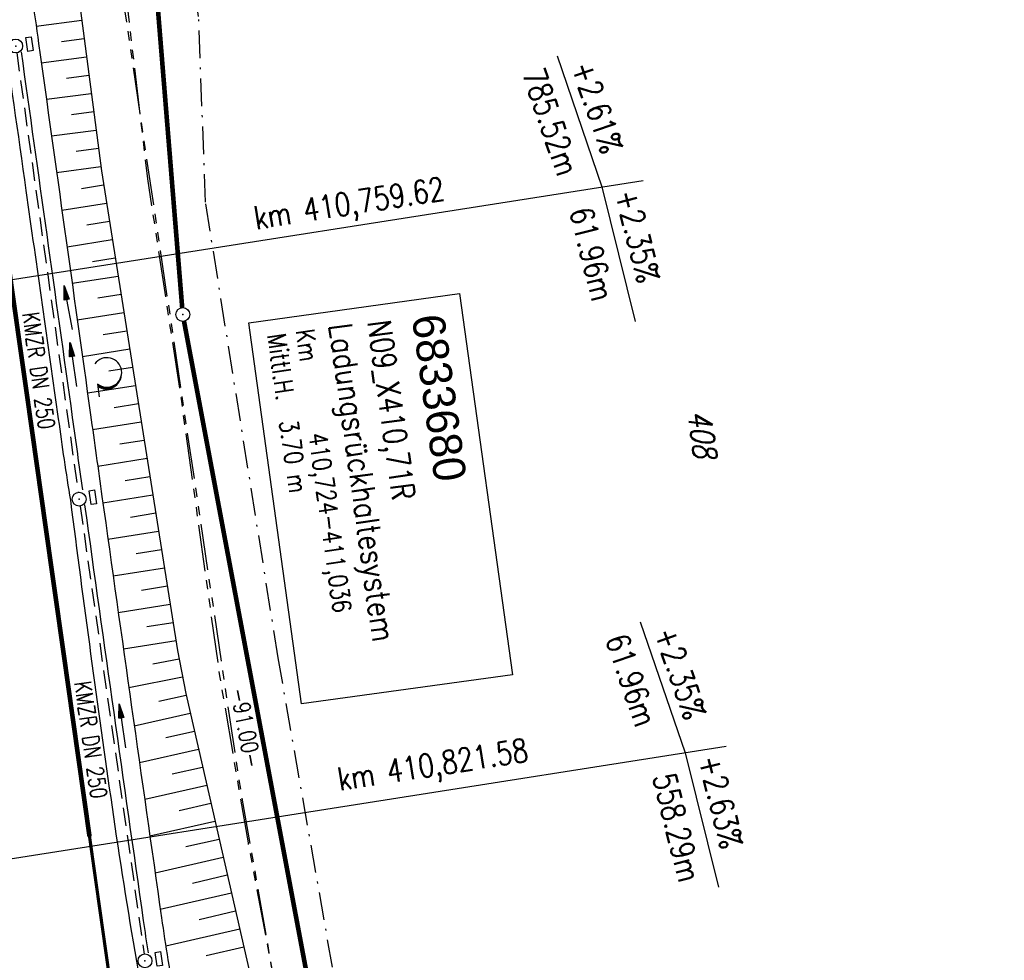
# Model space of a CAD drawing. Extents: x 446577 to 447216, y 443659 to 444842.
# Tile 150 of 177: x 446849 to 446956, y 444394 to 444495. Entities that reach past the tile are written whole.
import ezdxf
from ezdxf.enums import TextEntityAlignment as Align

# ---------------------------------------------------------------- set-up
doc = ezdxf.new("R2010")
doc.units = 0
doc.header["$LTSCALE"] = 2
doc.header["$MEASUREMENT"] = 0
for name, pattern in [('AUSGEZOGEN', [0]), ('BAB-FM2', [2.6, 1.5, -0.5, 0.1, -0.5]), ('EINAUSFÄDELUNG', [3.5, 2.5, -1]), ('GESTRICH-X2', [1.5, 1, -0.5]), ('PHANTOMX2', [5, 2.5, -0.5, 0.5, -0.5, 0.5, -0.5])]:
    doc.linetypes.add(name, pattern=pattern)
doc.layers.get('0').update_dxf_attribs({"linetype": 'AUSGEZOGEN'})
for name, color, linetype in [('204-ABSTAND', 8, 'AUSGEZOGEN'), ('204-FLSTNR', 8, 'AUSGEZOGEN'), ('204-GRENZL-BAB', 7, 'AUSGEZOGEN'), ('204-GRENZP-BAB', 7, 'AUSGEZOGEN'), ('BAB_FM', 5, 'BAB-FM2'), ('BOESCHG', 250, 'AUSGEZOGEN'), ('BW-SCHRIFT', 250, 'AUSGEZOGEN'), ('EINAUSF', 250, 'EINAUSFÄDELUNG'), ('FBRTOP', 250, 'AUSGEZOGEN'), ('KANAL', 7, 'GESTRICH-X2'), ('Lichtwellenleiter COLT', 46, 'PHANTOMX2'), ('Lichtwellenleiter GLH', 46, 'PHANTOMX2'), ('MULDE', 250, 'AUSGEZOGEN'), ('NZ', 250, 'AUSGEZOGEN'), ('PFEIL', 7, 'CONTINUOUS'), ('PFEILTOP', 200, 'AUSGEZOGEN'), ('SCHLITZRINNE', 200, 'AUSGEZOGEN'), ('SCHSYMBOL', 200, 'AUSGEZOGEN'), ('TEXTO', 4, 'CONTINUOUS'), ('WALD', 8, 'AUSGEZOGEN')]:
    doc.layers.add(name, color=color, linetype=linetype)
doc.styles.add('ROMANS', font='romans.shx', dxfattribs={"width": 0.8})
doc.styles.add('UNIR-O', font='unir_o.shx', dxfattribs={"height": 2.5})

# ---------------------------------------------------------------- blocks, each defined once
blk = doc.blocks.new('GST')
at = {"color": 0}
blk.add_circle((0, 0), 0.75, dxfattribs=at)
blk.add_point((0, 0), dxfattribs=at)
blk = doc.blocks.new('13')
blk.add_lwpolyline([(0.76, 1.22), (-0.75, 1.22), (-0.75, 1.8), (0.76, 1.8)], close=True)
at = {"rotation": 180}
blk.add_blockref('GST', (0, 0), dxfattribs=at)
blk = doc.blocks.new('PFEIL2')
at = {"color": 0}
for p, q in [((0.88, 0), (-2.4, -0.01)), ((0.88, -0.27), (0.88, 0.28)), ((0.88, 0.28), (2.43, 0.01)), ((0.91, 0.27), (0.88, 0.26)), ((0.97, 0.26), (0.88, 0.25)), ((1.02, 0.25), (0.88, 0.23)), ((1.07, 0.24), (0.88, 0.21)), ((1.13, 0.23), (0.88, 0.19)), ((1.18, 0.22), (0.88, 0.17)), ((1.24, 0.21), (0.88, 0.15)), ((1.29, 0.21), (0.88, 0.14)), ((1.34, 0.2), (0.88, 0.12)), ((1.4, 0.19), (0.88, 0.1)), ((1.45, 0.18), (0.88, 0.08)), ((1.51, 0.17), (0.88, 0.06)), ((1.56, 0.16), (0.88, 0.04)), ((1.61, 0.15), (0.88, 0.02)), ((1.67, 0.14), (0.88, 0.01)), ((1.72, 0.13), (0.88, -0.01)), ((1.78, 0.12), (0.88, -0.03)), ((1.83, 0.11), (0.88, -0.05)), ((1.88, 0.1), (0.88, -0.07)), ((1.94, 0.09), (0.88, -0.09)), ((2.05, 0.08), (0.88, -0.12)), ((1.99, 0.08), (0.88, -0.11)), ((2.1, 0.07), (0.88, -0.14)), ((2.15, 0.06), (0.88, -0.16)), ((2.21, 0.05), (0.88, -0.18)), ((2.26, 0.04), (0.88, -0.2)), ((2.32, 0.03), (0.88, -0.22)), ((2.37, 0.02), (0.88, -0.23)), ((2.42, 0.01), (0.88, -0.25)), ((2.43, 0.01), (0.88, -0.27))]:
    blk.add_line(p, q, dxfattribs=at)
blk = doc.blocks.new('LW')
at = {"color": 0}
blk.add_line((1.18, 0), (2.58, 0), dxfattribs=at)
for centre, radius, start, end in [((0.07, 1.19), 1.6, 312.7202, 226.7249), ((0.17, 1.08), 1.68, 321.1992, 68.9844), ((0.08, 1.13), 1.67, 319.2916, 65.2101)]:
    blk.add_arc(centre, radius, start, end, dxfattribs=at)

msp = doc.modelspace()

# ---------------------------------------------------------------- hatches: boundary and pattern name
at = {"layer": 'SCHLITZRINNE'}
h = msp.add_hatch(dxfattribs=at)
h.set_pattern_fill('_USER', color=256, scale=1.5, angle=45, style=0, pattern_type=0)
h.set_pattern_definition([(322.9886, (446836.6, 444435.4555), (0.9029613, 1.1977733), [])])
edge = h.paths.add_edge_path()
edge.add_arc((443111.83, 443902.6), 3762.71, 8.23795, 8.30974, ccw=False)
edge.add_arc((446520.77, 444396.14), 318.23, 7.9911, 8.2379, ccw=False)
edge.add_arc((253459.12, 417293.73), 195272.94, 7.9871951, 7.9910869, ccw=False)
edge.add_arc((449695.91, 444828.29), 2886.15, 187.98719, 188.01921)
edge.add_arc((478554.21, 448893.92), 32029.44, 188.019207, 188.030722)
edge.add_arc((640420.62, 471731.27), 195498.95, 188.0307211, 188.0353819)
edge.add_arc((455274.81, 445594.12), 8517.33, 188.035382, 188.097152)
edge.add_arc((489167.9, 450416.11), 42751.72, 188.097151, 188.124722)
edge.add_arc((449184.27, 444707.99), 2362.7, 188.12472, 188.49575)
edge.add_arc((449950.36, 444822.42), 3137.28, 188.49575, 188.81773)
edge.add_arc((447543.72, 444449.09), 701.86, 188.81773, 189.30353)
edge.add_arc((451782.27, 445143.45), 4996.91, 189.30353, 189.48559)
edge.add_arc((448740.59, 444635.24), 1913.06, 189.48559, 190.21078)
edge.add_arc((449004.19, 444682.72), 2180.9, 190.21078, 190.88997)
edge.add_arc((448612.49, 444607.36), 1782.03, 190.88997, 191.6137)
edge.add_arc((448466.45, 444577.34), 1632.93, 191.6137, 192.36975)
edge.add_arc((450054.51, 444925.62), 3258.73, 192.36975, 192.71232)
edge.add_arc((448394.44, 444551.13), 1556.95, 192.71232, 193.20792)
edge.add_arc((448423.51, 444557.96), 1586.81, 193.20792, 193.56218)
edge.add_arc((449785.72, 444886.56), 2988.09, 193.56218, 193.82035)
edge.add_arc((448360.45, 444535.94), 1520.33, 193.82035, 194.67397)
edge.add_arc((449045.99, 444715.46), 2228.99, 194.67397, 195.37895)
edge.add_arc((447260.21, 444224.28), 376.88, 195.379, 195.9801)
edge.add_arc((496192.2, 458236.93), 51275.74, 195.980127, 196.031667)
edge.add_arc((447192.22, 444157.1), 293.01, 196.0317, 196.9281)
edge.add_arc((450021.91, 445018.34), 3250.86, 196.92811, 197.19724)
edge.add_arc((443111.83, 443902.6), 3762.21, 8.23795, 8.30974, ccw=False)
edge.add_arc((446520.77, 444396.14), 317.73, 7.9911, 8.2379, ccw=False)
edge.add_arc((253459.12, 417293.73), 195272.44, 7.9871951, 7.9910869, ccw=False)
edge.add_arc((449695.91, 444828.29), 2886.65, 187.98719, 188.00552)
edge.add_line((446834.54, 444446.34), (446835.04, 444446.41))
h = msp.add_hatch(dxfattribs=at)
h.set_pattern_fill('_USER', color=256, scale=1.5, angle=45, style=0, pattern_type=0)
h.set_pattern_definition([(331.9152, (446910.9975, 444074.8353), (0.706167, 1.3233776), [])])
edge = h.paths.add_edge_path()
edge.add_arc((443111.83, 443902.6), 3762.71, 8.23795, 8.30974, ccw=False)
edge.add_arc((446520.77, 444396.14), 318.23, 7.9911, 8.2379, ccw=False)
edge.add_arc((253459.12, 417293.73), 195272.94, 7.9871951, 7.9910869, ccw=False)
edge.add_arc((449695.91, 444828.29), 2886.15, 187.98719, 188.01921)
edge.add_arc((478554.21, 448893.92), 32029.44, 188.019207, 188.030722)
edge.add_arc((640420.62, 471731.27), 195498.95, 188.0307211, 188.0353819)
edge.add_arc((455274.81, 445594.12), 8517.33, 188.035382, 188.097152)
edge.add_arc((489167.9, 450416.11), 42751.72, 188.097151, 188.124722)
edge.add_arc((449184.27, 444707.99), 2362.7, 188.12472, 188.49575)
edge.add_arc((449950.36, 444822.42), 3137.28, 188.49575, 188.81773)
edge.add_arc((447543.72, 444449.09), 701.86, 188.81773, 189.30353)
edge.add_arc((451782.27, 445143.45), 4996.91, 189.30353, 189.48559)
edge.add_arc((448740.59, 444635.24), 1913.06, 189.48559, 190.21078)
edge.add_arc((449004.19, 444682.72), 2180.9, 190.21078, 190.88997)
edge.add_arc((448612.49, 444607.36), 1782.03, 190.88997, 191.6137)
edge.add_arc((448466.45, 444577.34), 1632.93, 191.6137, 192.36975)
edge.add_arc((450054.51, 444925.62), 3258.73, 192.36975, 192.71232)
edge.add_arc((448394.44, 444551.13), 1556.95, 192.71232, 193.20792)
edge.add_arc((448423.51, 444557.96), 1586.81, 193.20792, 193.56218)
edge.add_arc((449785.72, 444886.56), 2988.09, 193.56218, 193.82035)
edge.add_arc((448360.45, 444535.94), 1520.33, 193.82035, 194.67397)
edge.add_arc((449045.99, 444715.46), 2228.99, 194.67397, 195.37895)
edge.add_arc((447260.21, 444224.28), 376.88, 195.379, 195.9801)
edge.add_arc((496192.2, 458236.93), 51275.74, 195.980127, 196.031667)
edge.add_arc((447192.22, 444157.1), 293.01, 196.0317, 196.9281)
edge.add_arc((450021.91, 445018.34), 3250.86, 196.92811, 197.19724)
edge.add_arc((447192.22, 444157.1), 293.51, 196.1665, 196.9281)
edge.add_arc((450021.91, 445018.34), 3251.36, 196.92811, 197.19724)

# ---------------------------------------------------------------- linework, layer by layer
at = {"layer": '204-GRENZL-BAB', "const_width": 0.5, "flags": 128}
for points in [[(446860.92, 444537.07), (446866.84, 444464.29)], [(446867.04, 444462.8), (446883.58, 444374.85)]]:
    msp.add_lwpolyline(points, dxfattribs=at)
at = {"layer": 'BAB_FM'}
msp.add_lwpolyline([(446909.53, 444231.64), (446906.71, 444264.92), (446905, 444278.84), (446900.64, 444304.63), (446898.5, 444309.36), (446894.51, 444332.75), (446887.61, 444367.24), (446877.24, 444426.35), (446869.37, 444475.73), (446868.62, 444495.84), (446864.08, 444525.5), (446859.27, 444575.35), (446851.6, 444624.75), (446843.34, 444674.07), (446841.63, 444688.48), (446841.23, 444691.45), (446837.45, 444723.75), (446830.25, 444764.13), (446827.21, 444772.77), (446827.21, 444772.77), (446818.85, 444817.16)], dxfattribs=at)
at = {"layer": 'BOESCHG'}
for p, q in [((446851.02, 444494.78), (446855.95, 444495.43)), ((446853.75, 444493.13), (446856.21, 444493.45)), ((446851.57, 444490.82), (446856.47, 444491.47)), ((446854.29, 444489.16), (446856.73, 444489.48)), ((446852.13, 444486.86), (446856.99, 444487.5)), ((446854.83, 444485.2), (446857.25, 444485.52)), ((446852.68, 444482.9), (446857.51, 444483.53)), ((446855.37, 444481.24), (446857.77, 444481.55)), ((446853.24, 444478.94), (446858.03, 444479.57)), ((446855.93, 444477.21), (446858.33, 444477.59)), ((446853.81, 444474.85), (446858.64, 444475.62)), ((446856.52, 444473.25), (446858.96, 444473.64)), ((446854.36, 444470.89), (446859.27, 444471.66)), ((446857.11, 444469.3), (446859.58, 444469.69)), ((446854.92, 444466.92), (446859.9, 444467.71)), ((446857.7, 444465.34), (446860.21, 444465.74)), ((446855.47, 444462.96), (446860.52, 444463.76)), ((446858.29, 444461.38), (446860.84, 444461.79)), ((446856.03, 444459), (446861.15, 444459.81)), ((446858.88, 444457.43), (446861.47, 444457.84)), ((446856.58, 444455.04), (446861.78, 444455.86)), ((446859.48, 444453.47), (446862.09, 444453.89)), ((446857.14, 444451.08), (446862.41, 444451.91)), ((446860.07, 444449.52), (446862.72, 444449.94)), ((446857.69, 444447.11), (446863.03, 444447.96)), ((446860.66, 444445.56), (446863.35, 444445.99)), ((446858.25, 444443.15), (446863.66, 444444.01)), ((446861.25, 444441.6), (446863.97, 444442.04)), ((446858.8, 444439.19), (446864.29, 444440.06)), ((446861.84, 444437.65), (446864.6, 444438.08)), ((446859.36, 444435.23), (446864.91, 444436.11)), ((446862.43, 444433.69), (446865.23, 444434.13)), ((446859.92, 444431.27), (446865.54, 444432.16)), ((446863.02, 444429.73), (446865.85, 444430.18)), ((446860.47, 444427.31), (446866.17, 444428.21)), ((446863.65, 444425.68), (446866.51, 444426.24)), ((446861.06, 444423.14), (446866.89, 444424.28)), ((446864.32, 444421.64), (446867.28, 444422.31)), ((446861.65, 444418.98), (446867.72, 444420.36)), ((446865.05, 444417.7), (446868.17, 444418.41)), ((446862.21, 444415.01), (446868.61, 444416.46)), ((446865.77, 444413.77), (446869.05, 444414.51)), ((446862.78, 444411.03), (446869.5, 444412.56)), ((446866.5, 444409.82), (446869.94, 444410.61)), ((446863.34, 444407.05), (446870.39, 444408.66)), ((446867.23, 444405.89), (446870.84, 444406.71)), ((446863.91, 444403.07), (446871.28, 444404.76)), ((446867.96, 444401.95), (446871.73, 444402.82)), ((446864.47, 444399.1), (446872.18, 444400.87)), ((446868.69, 444398.01), (446872.62, 444398.92)), ((446865.06, 444395.13), (446873.07, 444396.97)), ((446869.45, 444394.08), (446873.52, 444395.02))]:
    msp.add_line(p, q, dxfattribs=at)
msp.add_lwpolyline([(446848.28, 444542.69), (446849.66, 444528.45), (446852.7, 444518.18), (446854.83, 444503.97), (446858.09, 444479.1), (446866.34, 444427.14), (446867.24, 444422.49), (446869.82, 444411.13), (446874.9, 444389), (446879.08, 444370.84), (446880.86, 444363.07), (446882.21, 444356.96), (446886.06, 444338.58), (446891.57, 444311.06), (446897.52, 444279.34), (446898.44, 444274.15), (446905.04, 444236.45), (446909.97, 444204.63), (446912.72, 444188.93), (446914.97, 444181.81), (446920.55, 444169.98)], dxfattribs=at)
at = {"layer": 'BW-SCHRIFT'}
msp.add_lwpolyline([(446896.9, 444465.81), (446902.62, 444424.52), (446879.77, 444421.35), (446874.05, 444462.65)], close=True, dxfattribs=at)
at = {"layer": 'EINAUSF', "const_width": 0.35, "flags": 128}
msp.add_lwpolyline([(446856.8, 444406.99, -0.000001), (446857.46, 444402.3), (446860.97, 444377.55, -0.00001), (446861.26, 444375.53, 0.000001), (446861.54, 444373.51, 0.001312), (446862.62, 444366.03, 0.00075), (446864.57, 444352.96, 0.00214), (446866.13, 444342.83, 0.001504), (446868.46, 444328.44, 0.001628), (446870.48, 444316.46, 0.001561), (446872.67, 444303.97, 0.001568), (446874.88, 444291.75, 0.001572), (446877.17, 444279.56, 0.001574), (446879.54, 444267.39, 0.001571), (446881.99, 444255.21, 0.001563), (446884.51, 444243.05, 0.001564), (446887.11, 444230.92, 0.001566), (446889.78, 444218.79, 0.001569), (446892.53, 444206.69, 0.00157), (446895.35, 444194.62, 0.001566), (446898.26, 444182.54, 0.001565), (446901.24, 444170.48, 0.001027), (446903.23, 444162.6, 0.001571)], format="xyb", dxfattribs=at)
at = {"layer": 'FBRTOP', "const_width": 0.5}
msp.add_lwpolyline([(446799.06, 444814.35, 0.000001), (446804.84, 444773.59, 0.000003), (446813.61, 444711.71, -0.000002), (446822.38, 444649.83, -0.000001), (446829.4, 444600.32, 0.000001), (446836.41, 444550.82, 0.000002), (446841.68, 444513.69, -0.000003), (446846.94, 444476.56, -0.000006), (446848.69, 444464.18, 0.000007), (446850.45, 444451.81, 0.000013), (446852.2, 444439.43, -0.000015), (446853.96, 444427.05, -0.000001), (446855.55, 444415.81, -0.000001), (446856.8, 444406.99)], format="xyb", dxfattribs=at)
at = {"layer": 'FBRTOP'}
msp.add_lwpolyline([(446802.03, 444814.78, 0.000001), (446807.81, 444774.01, 0.000003), (446816.58, 444712.13, -0.000002), (446825.35, 444650.25, -0.000001), (446832.37, 444600.74, 0.000001), (446839.38, 444551.24, 0.000002), (446844.65, 444514.11, -0.000003), (446849.91, 444476.98, -0.000006), (446851.66, 444464.6, 0.000007), (446853.42, 444452.23, 0.007134), (446854.73, 444443.41)], format="xyb", dxfattribs=at)
at = {"layer": 'FBRTOP', "color": 0, "const_width": 0.5}
msp.add_lwpolyline([(446833.76, 444484.97, -0.000083), (446837.96, 444455.18, -0.000176), (446839.93, 444441.17, -0.000011), (446846.01, 444397.88, 0.000067), (446846.97, 444391.05, 0.001727), (446849.89, 444370.76, 0.00123), (446854.16, 444342.3, 0.004209), (446857.4, 444322.22, 0.002979), (446862.39, 444293.91, 0.003153), (446866.57, 444271.78, 0.002691), (446871.77, 444245.9, 0.003085)], format="xyb", dxfattribs=at)
at = {"layer": 'FBRTOP', "flags": 128}
msp.add_lwpolyline([(446854.73, 444443.41, 0.003797), (446859.24, 444410.16, 0.007541), (446861.89, 444393.48, 0.000043), (446869.16, 444351.76, -0.000244), (446870.44, 444344.39, -0.000032), (446872.99, 444329.69, 0.000072), (446874.1, 444323.27, 0.000759), (446875, 444318.1, 0.000169), (446879.1, 444294.96, 0.002275), (446883.8, 444269.17, 0.002592), (446888.14, 444246.57, 0.003754), (446888.35, 444245.56, 0.000169), (446893.14, 444223.11, 0.007097), (446895.11, 444214.51, 0.003747), (446899.19, 444198.3)], format="xyb", dxfattribs=at)
at = {"layer": 'KANAL'}
for p, q in [((446848.91, 444491.88), (446855.56, 444444.28)), ((446855.78, 444442.78), (446862.72, 444394.25))]:
    msp.add_line(p, q, dxfattribs=at)
at = {"layer": 'Lichtwellenleiter COLT', "flags": 128}
msp.add_lwpolyline([(446816.77, 444816.86), (446819.62, 444799.09), (446824.24, 444774.74), (446831.69, 444743.96), (446835.9, 444698.3), (446836.65, 444687.9), (446840.11, 444664.74), (446852.61, 444581.42), (446856, 444543), (446859.98, 444500.66), (446872.97, 444413.12), (446880.98, 444367.29), (446898.09, 444284.1), (446912.94, 444193.47), (446922.29, 444168.74), (446927.57, 444156.61), (446940.43, 444137.43), (446960.6, 444106.1), (446972.2, 444089.75), (446979.63, 444075.97), (446986.01, 444066.32), (446990.98, 444061.94), (447002.57, 444056.46), (447015.49, 444051.89), (447029.71, 444042.27), (447034.33, 444023.34), (447035.22, 444005.16), (447039.02, 443997.63), (447042.69, 443991.11), (447046.49, 443980.95), (447046.58, 443972.29), (447046.96, 443967.89), (447049.93, 443956.08), (447051.34, 443951.88), (447052.41, 443948.01), (447051.72, 443939.51), (447054.01, 443929.77)], dxfattribs=at)
at = {"layer": 'Lichtwellenleiter GLH', "flags": 128}
msp.add_lwpolyline([(446817.51, 444816.97), (446823.36, 444777.47), (446830.86, 444742.9), (446833.85, 444709.52), (446836.82, 444691.23), (446838.95, 444675.64), (446841.52, 444660), (446846.05, 444625.75), (446849.99, 444600.7), (446854.15, 444573.8), (446856, 444550.23), (446858.42, 444517.76), (446863.08, 444478.25), (446866.75, 444454.11), (446870.89, 444424.38), (446873.97, 444406.29), (446880.49, 444371.69), (446885.51, 444345.15), (446891.76, 444313.56), (446896.15, 444292.99), (446898.62, 444279.37), (446901.53, 444261.81), (446905.78, 444234.97), (446912.02, 444199.23), (446915.04, 444187.07), (446924.9, 444161.09), (446934.75, 444146.16), (446941.6, 444135.14), (446949.13, 444122.35), (446960.01, 444107.43), (446974.89, 444086.64), (446983.89, 444069.08), (446993.51, 444060.6), (447003.35, 444056.08), (447012.24, 444053.94), (447024.77, 444047.18), (447032.7, 444037.47), (447034.48, 444027.38), (447033.81, 444016.5), (447034.29, 444009.42), (447036.75, 444002.16), (447044.88, 443987.13), (447045.95, 443981.02), (447045.71, 443971.69), (447046.17, 443967.98), (447051.2, 443949.17), (447051.06, 443938.51), (447052.47, 443928.94)], dxfattribs=at)
at = {"layer": 'MULDE'}
for points in [[(446846.12, 444528.37, -0.003275), (446849.78, 444503.54, -0.000858), (446851.28, 444492.92, -0.000016), (446856.91, 444452.68, 0.000072), (446858.15, 444443.82, 0.000546), (446864.6, 444398.18, 0.00545), (446865.3, 444393.64, 0.003136), (446867.37, 444381.53, -0.001035), (446873.82, 444344.81, -0.000041), (446876.48, 444329.44, 0.000112), (446877.46, 444323.81, 0.000693), (446877.96, 444320.92, 0.000079), (446882.46, 444295.44, 0.001596), (446888.31, 444262.99, 0.003343)], [(446849.39, 444492.01, -0.000016), (446854.93, 444452.4, 0.000064), (446856.03, 444444.53, 0.000546)], [(446856.26, 444442.92, 0.000538), (446862.62, 444397.9, 0.004195), (446863.15, 444394.37, 0.003136)]]:
    msp.add_lwpolyline(points, format="xyb", dxfattribs=at)
at = {"layer": 'NZ'}
for p, q in [((446907.45, 444491.55), (446912.31, 444477.36)), ((446826.13, 444463.81), (446916.78, 444478.07)), ((446912.31, 444477.36), (446915.93, 444462.8)), ((446916.45, 444430.25), (446921.32, 444416.06)), ((446835.13, 444402.51), (446925.79, 444416.76)), ((446921.32, 444416.06), (446924.93, 444401.5))]:
    msp.add_line(p, q, dxfattribs=at)
at = {"layer": 'SCHLITZRINNE', "flags": 128}
msp.add_lwpolyline([(446835.04, 444446.41, -0.000313), (446835.71, 444441.74, -0.001077), (446835.91, 444440.39, -0.000017), (446837.75, 444427.25, 0.00014), (446837.98, 444425.65, 0.00005), (446838.87, 444419.28, 0.00002), (446841.1, 444403.53, 0.00027), (446842.39, 444394.44, 0.00012), (446845.29, 444374.07, 0.001619), (446847.5, 444358.93, 0.001405), (446850.15, 444341.51, 0.00212), (446851.09, 444335.63, 0.000794), (446853.68, 444319.96, 0.003164), (446857.82, 444296.11, 0.002964), (446862.56, 444270.69, 0.003158), (446866.95, 444248.61, 0.003299), (446871.43, 444227.54, 0.001495), (446875.66, 444208.52, 0.002162), (446878.68, 444195.39, 0.001546), (446880.95, 444185.85, 0.001126), (446884.14, 444172.77, 0.003725), (446889.71, 444150.81, 0.003076), (446896.82, 444124.33, 0.002623), (446897.89, 444120.52, 0.000225), (446910.61, 444076.18, 0.003912), (446911.91, 444071.79, 0.001174), (446916.39, 444057.19)], format="xyb", dxfattribs=at)

# ---------------------------------------------------------------- block references
at = {"layer": '204-GRENZP-BAB', "rotation": 278.0670990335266}
msp.add_blockref('GST', (446866.9, 444463.54), dxfattribs=at)
at = {"layer": 'PFEIL'}
for p, rotation in [((446855.03, 444458.12), 97.96679999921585), ((446860.36, 444418.96), 98.12799999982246)]:
    msp.add_blockref('PFEIL2', p, dxfattribs=dict(at, rotation=rotation))
at = {"layer": 'PFEILTOP', "rotation": 100.3070972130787}
msp.add_blockref('PFEIL2', (446854.48, 444464.29), dxfattribs=at)
at = {"layer": 'SCHSYMBOL', "rotation": 278.0671}
for p in [(446848.8, 444492.63), (446855.67, 444443.54), (446862.81, 444393.52)]:
    msp.add_blockref('13', p, dxfattribs=at)
at = {"layer": 'WALD', "rotation": 278.0670990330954}
msp.add_blockref('LW', (446857.5, 444457.17), dxfattribs=at)

# ---------------------------------------------------------------- texts
at = {"layer": '204-ABSTAND', "insert": (446873.74, 444418.78), "char_height": 1.8, "attachment_point": 5, "rotation": 280.652, "style": 'ROMANS'}
msp.add_mtext('-91.00-', dxfattribs=at)
at = {"layer": '204-FLSTNR', "style": 'ROMANS', "oblique": 15, "width": 0.8}
msp.add_text('408', height=2.5, rotation=278.0671, dxfattribs=at).set_placement((446921.58, 444453))
at = {"layer": 'BW-SCHRIFT', "style": 'ROMANS'}
for s, height, width, p in [('N09_X410,71R', 2.5, 0.8, (446886.92, 444462.75)), ('Km', 2, 0.8, (446879.14, 444461.79)), ('Ladungsrückhaltesystem', 2.5, 0.85, (446882.73, 444462.41)), ('Mittl.H.  3.70 m', 2, 0.8, (446876.06, 444461.34)), ('410,724-411,036', 2, 0.8, (446880.53, 444450.57))]:
    msp.add_text(s, height=height, rotation=277.8846, dxfattribs=dict(at, width=width)).set_placement(p)
at = {"layer": 'BW-SCHRIFT', "style": 'UNIR-O'}
msp.add_text('6833680', height=3.5, rotation=277.8846, dxfattribs=at).set_placement((446891.71, 444463.31))
at = {"layer": 'NZ', "style": 'ROMANS', "width": 0.8}
for s, rotation, p in [('785.52m', 288.9383, (446903.65, 444489.69)), ('+2.61%', 288.9383, (446908.97, 444490.45)), ('km 410,759.62', 8.9383, (446874.83, 444472.75)), ('+2.35%', 283.9383, (446913.74, 444476.73)), ('61.96m', 283.9383, (446908.79, 444474.79)), ('61.96m', 288.9383, (446912.66, 444428.39)), ('+2.35%', 288.9383, (446917.97, 444429.15)), ('km 410,821.58', 8.9383, (446883.89, 444411.94)), ('+2.63%', 283.9383, (446922.75, 444415.43)), ('558.29m ', 283.9383, (446917.79, 444413.49))]:
    msp.add_text(s, height=2.5, rotation=rotation, dxfattribs=at).set_placement(p)
at = {"layer": 'TEXTO', "style": 'ROMANS', "width": 0.75}
for rotation, p in [(277.9668, (446850.41, 444457.34)), (278.128, (446856.06, 444417.34))]:
    msp.add_text('KMZR DN 250', height=1.8, rotation=rotation, dxfattribs=at).set_placement(p, align=Align.CENTER)

doc.saveas('drawing.dxf')
